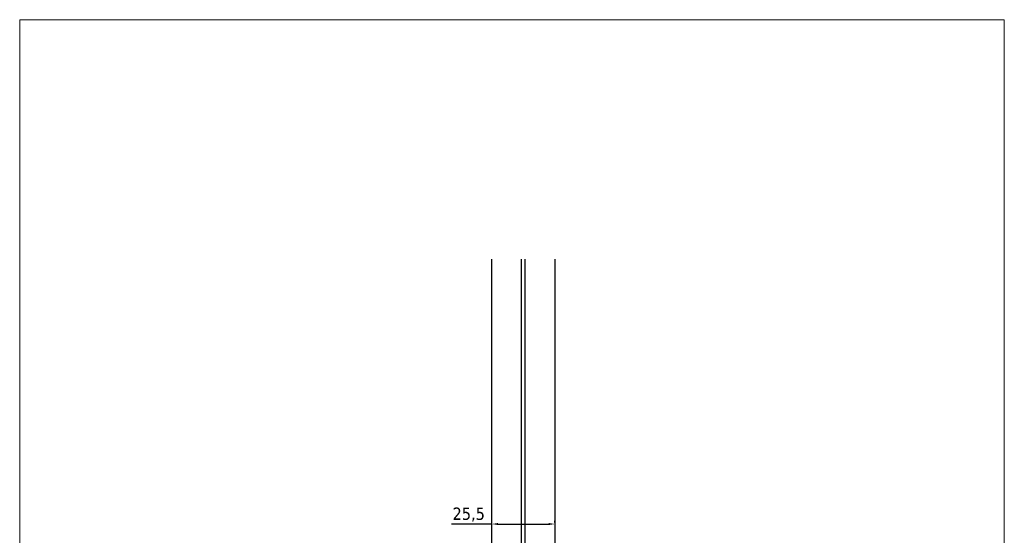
# Model space of a CAD drawing. Header units: millimetres. Extents: x 275 to 4940, y 2360 to 10359.
import ezdxf

# ---------------------------------------------------------------- set-up
doc = ezdxf.new("R2010")
doc.units = ezdxf.units.MM
doc.layers.get('0').update_dxf_attribs({"lineweight": 13})
doc.layers.add('Bordo (ISO)', color=7, linetype='Continuous', lineweight=18)
doc.layers.add('QUOTE', color=5, linetype='Continuous', lineweight=9)
doc.layers.add('VETRO', color=140, linetype='Continuous')
doc.styles.get("Standard").update_dxf_attribs({"font": 'TAHOMA.TTF'})
doc.dimstyles.new('Annotativa millimetri', dxfattribs={"dimscale": 0, "dimtxt": 5, "dimasz": 2.5, "dimexe": 1.25, "dimexo": 0.625, "dimtad": 1, "dimtoh": 1, "dimdec": 1, "dimtxsty": 'Standard', "dimcen": 2.5, "dimclrd": 5, "dimclre": 5, "dimclrt": 7, "dimadec": 0, "dimazin": 0, "dimtfac": 1, "dimtdec": 1, "dimtmove": 0, "dimatfit": 3, "dimfxl": 0, "dimarcsym": 0})

# ---------------------------------------------------------------- blocks, each defined once
blk = doc.blocks.new('Bordi bordo pres')
at = {"layer": 'Bordo (ISO)'}
for p, q in [((5.000000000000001, 292), (205, 292)), ((5.000000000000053, 4.999999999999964), (5.000000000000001, 292)), ((205, 292), (205, 5)), ((205, 4.999999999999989), (5.000000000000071, 4.999999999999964))]:
    blk.add_line(p, q, dxfattribs=at)
blk = doc.blocks.new('*D537')
at = {"layer": 'Defpoints', "color": 0}
for p in [(466.5151049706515, 10153.98617488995), (492.0351049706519, 10153.9861748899), (492.0351049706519, 10153.9861748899)]:
    blk.add_point(p, dxfattribs=at)
at = {"layer": 'QUOTE', "color": 5, "lineweight": -2}
for p, q in [((466.5151049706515, 10153.98617488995), (450.1451049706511, 10153.98617488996)), ((466.5151049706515, 10154.61117488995), (466.5151049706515, 10155.23617488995)), ((469.0151049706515, 10153.98617488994), (489.5351049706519, 10153.98617488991)), ((492.0351049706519, 10154.6111748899), (492.0351049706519, 10155.2361748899))]:
    blk.add_line(p, q, dxfattribs=at)
at = {"layer": 'QUOTE', "color": 5}
for points in [[(469.0151049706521, 10154.40284155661), (469.0151049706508, 10153.56950822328), (466.5151049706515, 10153.98617488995)], [(489.5351049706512, 10153.56950822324), (489.5351049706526, 10154.40284155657), (492.0351049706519, 10153.9861748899)]]:
    blk.add_solid(points, dxfattribs=at)
at = {"layer": 'QUOTE', "color": 7, "insert": (457.0801049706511, 10157.78617488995), "char_height": 5, "attachment_point": 5}
blk.add_mtext('25,5', dxfattribs=at)

msp = doc.modelspace()

# ---------------------------------------------------------------- linework, layer by layer
at = {"layer": 'VETRO'}
for p, q in [((478.5323776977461, 10037.88639097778), (478.5323776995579, 10261.54124799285)), ((480.0178322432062, 10037.88639097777), (480.0178322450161, 10261.54124799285))]:
    msp.add_line(p, q, dxfattribs=at)
msp.add_lwpolyline([(492.0351049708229, 10261.54124799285), (492.0351049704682, 10038.88639097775), (491.0351049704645, 10037.88639097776), (467.5151049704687, 10037.88639097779), (466.5151049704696, 10038.88639097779), (466.5151049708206, 10261.54124799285)], dxfattribs=at)

# ---------------------------------------------------------------- block references
at = {"xscale": 2, "yscale": 2, "zscale": 2}
msp.add_blockref('Bordi bordo pres', (264.6677216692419, 9774.838084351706), dxfattribs=at)

# ---------------------------------------------------------------- dimensions: what is measured, and where the dimension line sits
at = {"layer": 'QUOTE'}
dim = msp.add_linear_dim(base=(492.0351049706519, 10153.9861748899), p1=(466.5151049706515, 10153.98617488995), p2=(492.0351049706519, 10153.9861748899), dimstyle='Annotativa millimetri', override={"dimscale": 1, "dimlfac": 1, "dimtxsty": 'Standard', "dimsah": 1, "dimtolj": 0}, dxfattribs=at)
dim.commit()
dim.dimension.update_dxf_attribs({"geometry": '*D537', "text_midpoint": (457.0801049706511, 10153.98617488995), "dimtype": 160})

doc.saveas('drawing.dxf')
